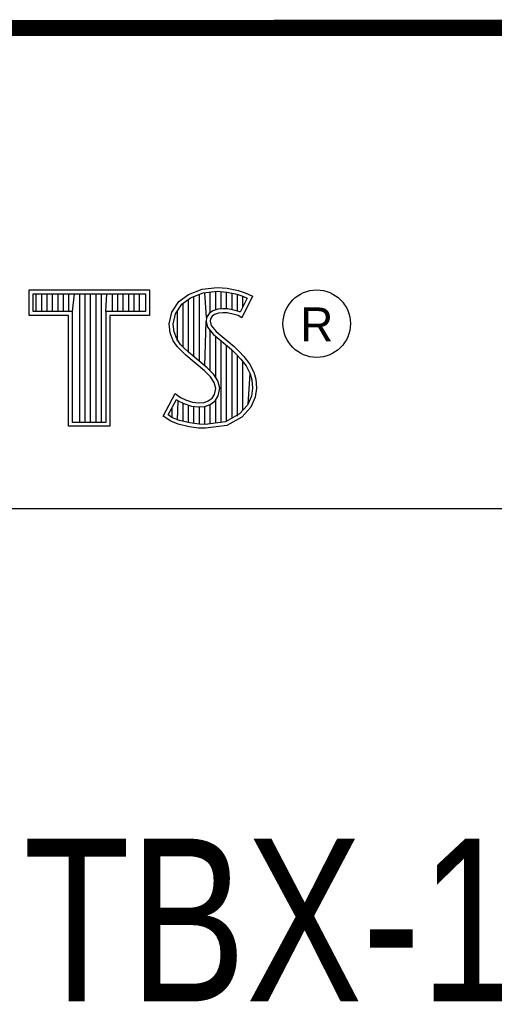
# Model space of a CAD drawing. Header units: inches. Extents: x 0 to 22, y 0 to 17.
# Tile 8 of 11: x 18.452 to 19.035, y 1.761 to 2.97. Entities that reach past the tile are written whole.
import ezdxf

# ---------------------------------------------------------------- set-up
doc = ezdxf.new("R2010")
doc.units = ezdxf.units.IN
doc.header["$LTSCALE"] = 1.21
doc.header["$MEASUREMENT"] = 0
doc.layers.get('0').update_dxf_attribs({"linetype": 'CONTINUOUS'})
doc.styles.get("Standard").update_dxf_attribs({"font": 'txt', "width": 0.8})

msp = doc.modelspace()

# ---------------------------------------------------------------- linework, layer by layer
at = {"color": 2, "linetype": 'CONTINUOUS'}
for p, q in [((16.3737, 2.9596), (21.5037, 2.9596)), ((16.375, 2.96), (21.5, 2.96)), ((18.4641, 2.6383), (18.6117, 2.6383)), ((18.4641, 2.607), (18.4641, 2.6383)), ((18.6117, 2.6383), (18.6117, 2.607)), ((18.6599, 2.6327), (18.6766, 2.6393)), ((18.6766, 2.6393), (18.695, 2.6413)), ((18.6777, 2.6346), (18.6951, 2.6365)), ((18.6865, 2.6103), (18.6865, 2.6355)), ((18.6932, 2.6137), (18.6932, 2.6362)), ((18.695, 2.6413), (18.7074, 2.6405)), ((18.6951, 2.6365), (18.7067, 2.6356)), ((18.6998, 2.6149), (18.6998, 2.6361)), ((18.7065, 2.6148), (18.7065, 2.6357)), ((18.7067, 2.6356), (18.7196, 2.6329)), ((18.7074, 2.6405), (18.7209, 2.6376)), ((18.7209, 2.6376), (18.7293, 2.6347)), ((18.469, 2.6334), (18.6068, 2.6334)), ((18.469, 2.6119), (18.469, 2.6334)), ((18.4729, 2.6119), (18.4729, 2.6334)), ((18.4795, 2.6119), (18.4795, 2.6334)), ((18.4862, 2.6119), (18.4862, 2.6334)), ((18.4929, 2.6119), (18.4929, 2.6334)), ((18.4996, 2.6119), (18.4996, 2.6334)), ((18.5062, 2.6119), (18.5062, 2.6334)), ((18.5129, 2.6119), (18.5129, 2.6334)), ((18.5174, 2.6119), (18.5196, 2.6334)), ((18.5263, 2.4756), (18.5263, 2.6334)), ((18.5329, 2.4756), (18.5329, 2.6334)), ((18.5396, 2.4756), (18.5396, 2.6334)), ((18.5463, 2.4756), (18.5463, 2.6334)), ((18.553, 2.4756), (18.553, 2.6334)), ((18.5584, 2.6119), (18.5596, 2.6334)), ((18.5663, 2.6119), (18.5663, 2.6334)), ((18.573, 2.6119), (18.573, 2.6334)), ((18.5797, 2.6119), (18.5797, 2.6334)), ((18.5863, 2.6119), (18.5863, 2.6334)), ((18.593, 2.6119), (18.593, 2.6334)), ((18.5997, 2.6119), (18.5997, 2.6334)), ((18.6068, 2.6334), (18.6068, 2.6119)), ((18.6391, 2.6108), (18.648, 2.624)), ((18.648, 2.624), (18.6599, 2.6327)), ((18.6516, 2.6206), (18.6622, 2.6284)), ((18.6598, 2.5616), (18.6598, 2.6266)), ((18.6622, 2.6284), (18.6777, 2.6346)), ((18.6664, 2.556), (18.6664, 2.6301)), ((18.6731, 2.5504), (18.6731, 2.6327)), ((18.6819, 2.6044), (18.6798, 2.6348)), ((18.7132, 2.6137), (18.7132, 2.6343)), ((18.7196, 2.6329), (18.7275, 2.6302)), ((18.7199, 2.6121), (18.7199, 2.6328)), ((18.7319, 2.6281), (18.7233, 2.6108)), ((18.7385, 2.6304), (18.7252, 2.6039)), ((18.7265, 2.6173), (18.7265, 2.6305)), ((18.7275, 2.6302), (18.7319, 2.6281)), ((18.7293, 2.6347), (18.7385, 2.6304)), ((18.5174, 2.6119), (18.469, 2.6119)), ((18.5174, 2.4756), (18.5174, 2.6119)), ((18.6068, 2.6119), (18.5584, 2.6119)), ((18.5584, 2.6119), (18.5584, 2.4756)), ((18.6437, 2.6089), (18.6516, 2.6206)), ((18.6464, 2.5754), (18.6464, 2.613)), ((18.6531, 2.5683), (18.6531, 2.6217)), ((18.6897, 2.6126), (18.6851, 2.6093)), ((18.6958, 2.6144), (18.6897, 2.6126)), ((18.7018, 2.6151), (18.6958, 2.6144)), ((18.708, 2.6148), (18.7018, 2.6151)), ((18.7172, 2.6129), (18.708, 2.6148)), ((18.7227, 2.6112), (18.7172, 2.6129)), ((18.5125, 2.607), (18.4641, 2.607)), ((18.5125, 2.4708), (18.5125, 2.607)), ((18.6117, 2.607), (18.5633, 2.607)), ((18.5633, 2.607), (18.5633, 2.4708)), ((18.6362, 2.5964), (18.6391, 2.6108)), ((18.6411, 2.5962), (18.6437, 2.6089)), ((18.6798, 2.5449), (18.6815, 2.5996)), ((18.6819, 2.6044), (18.6815, 2.5996)), ((18.6815, 2.5996), (18.683, 2.5925)), ((18.6851, 2.6093), (18.6819, 2.6044)), ((18.6866, 2.6027), (18.6864, 2.5999)), ((18.6864, 2.5999), (18.6875, 2.5947)), ((18.6887, 2.6059), (18.6866, 2.6027)), ((18.6918, 2.6082), (18.6887, 2.6059)), ((18.6967, 2.6097), (18.6918, 2.6082)), ((18.7019, 2.6102), (18.6967, 2.6097)), ((18.7074, 2.6099), (18.7019, 2.6102)), ((18.716, 2.6082), (18.7074, 2.6099)), ((18.7206, 2.6068), (18.716, 2.6082)), ((18.7252, 2.6039), (18.7206, 2.6068)), ((18.7233, 2.6108), (18.7227, 2.6112)), ((18.6374, 2.5855), (18.6362, 2.5964)), ((18.6421, 2.5866), (18.6411, 2.5962)), ((18.683, 2.5925), (18.6901, 2.5838)), ((18.6865, 2.5387), (18.6865, 2.5882)), ((18.6875, 2.5947), (18.6936, 2.5872)), ((18.6936, 2.5872), (18.7157, 2.5688)), ((18.6411, 2.5757), (18.6374, 2.5855)), ((18.6463, 2.5682), (18.6411, 2.5757)), ((18.6455, 2.578), (18.6421, 2.5866)), ((18.6501, 2.5713), (18.6455, 2.578)), ((18.6901, 2.5838), (18.7125, 2.5652)), ((18.6932, 2.5305), (18.6932, 2.5812)), ((18.6998, 2.4757), (18.6998, 2.5757)), ((18.6506, 2.5639), (18.6463, 2.5682)), ((18.6541, 2.5673), (18.6501, 2.5713)), ((18.6564, 2.5581), (18.6506, 2.5639)), ((18.6597, 2.5617), (18.6541, 2.5673)), ((18.7065, 2.4766), (18.7065, 2.5701)), ((18.7125, 2.5652), (18.7183, 2.5593)), ((18.7132, 2.4809), (18.7132, 2.5645)), ((18.7157, 2.5688), (18.7218, 2.5627)), ((18.6794, 2.5388), (18.6564, 2.5581)), ((18.6827, 2.5424), (18.6597, 2.5617)), ((18.7183, 2.5593), (18.7242, 2.5532)), ((18.7199, 2.4834), (18.7199, 2.5577)), ((18.7218, 2.5627), (18.7278, 2.5564)), ((18.7242, 2.5532), (18.7306, 2.5449)), ((18.7278, 2.5564), (18.7348, 2.5475)), ((18.6869, 2.5313), (18.6794, 2.5388)), ((18.6908, 2.5344), (18.6827, 2.5424)), ((18.7265, 2.4907), (18.7265, 2.5501)), ((18.7306, 2.5449), (18.7354, 2.5353)), ((18.7348, 2.5475), (18.7399, 2.5371)), ((18.6913, 2.5244), (18.6869, 2.5313)), ((18.6957, 2.5264), (18.6908, 2.5344)), ((18.7332, 2.4981), (18.7354, 2.5353)), ((18.7354, 2.5353), (18.7377, 2.5278)), ((18.7377, 2.5278), (18.7385, 2.5177)), ((18.7399, 2.5371), (18.7425, 2.5287)), ((18.7425, 2.5287), (18.7434, 2.5175)), ((18.6933, 2.5172), (18.6913, 2.5244)), ((18.6918, 2.51), (18.6933, 2.5172)), ((18.6983, 2.5174), (18.6957, 2.5264)), ((18.6964, 2.5082), (18.6983, 2.5174)), ((18.7385, 2.5177), (18.737, 2.5079)), ((18.7434, 2.5175), (18.7417, 2.5066)), ((18.6285, 2.4832), (18.6434, 2.5109)), ((18.6348, 2.4848), (18.6451, 2.5037)), ((18.6434, 2.5109), (18.6498, 2.5063)), ((18.6451, 2.5037), (18.6472, 2.5021)), ((18.6498, 2.5063), (18.6561, 2.5031)), ((18.6561, 2.5031), (18.6645, 2.5002)), ((18.6841, 2.502), (18.689, 2.5054)), ((18.689, 2.5054), (18.6918, 2.51)), ((18.6926, 2.502), (18.6964, 2.5082)), ((18.737, 2.5079), (18.7321, 2.4969)), ((18.7417, 2.5066), (18.7362, 2.4942)), ((18.6397, 2.4814), (18.6397, 2.4939)), ((18.6464, 2.4783), (18.6472, 2.5021)), ((18.6472, 2.5021), (18.6542, 2.4986)), ((18.6531, 2.4769), (18.6531, 2.499)), ((18.6542, 2.4986), (18.6634, 2.4955)), ((18.6598, 2.4753), (18.6598, 2.4967)), ((18.6634, 2.4955), (18.6719, 2.4945)), ((18.6645, 2.5002), (18.672, 2.4994)), ((18.6664, 2.4743), (18.6664, 2.4951)), ((18.6719, 2.4945), (18.68, 2.4952)), ((18.672, 2.4994), (18.6789, 2.4999)), ((18.6731, 2.4733), (18.6731, 2.4943)), ((18.6789, 2.4999), (18.6841, 2.502)), ((18.6798, 2.4731), (18.6798, 2.4951)), ((18.68, 2.4952), (18.6864, 2.4976)), ((18.6864, 2.4976), (18.6926, 2.502)), ((18.6865, 2.4739), (18.6865, 2.4977)), ((18.6932, 2.4748), (18.6932, 2.5024)), ((18.7321, 2.4969), (18.7222, 2.4859)), ((18.7362, 2.4942), (18.7252, 2.4821)), ((18.638, 2.4769), (18.6285, 2.4832)), ((18.6402, 2.4812), (18.6348, 2.4848)), ((18.6486, 2.4778), (18.6402, 2.4812)), ((18.7222, 2.4859), (18.7053, 2.4764)), ((18.7252, 2.4821), (18.7068, 2.4717)), ((18.5633, 2.4708), (18.5125, 2.4708)), ((18.5584, 2.4756), (18.5174, 2.4756)), ((18.6472, 2.4732), (18.638, 2.4769)), ((18.6607, 2.4703), (18.6472, 2.4732)), ((18.6616, 2.4751), (18.6486, 2.4778)), ((18.6722, 2.4686), (18.6607, 2.4703)), ((18.6727, 2.4734), (18.6616, 2.4751)), ((18.6806, 2.4683), (18.6722, 2.4686)), ((18.6804, 2.4731), (18.6727, 2.4734)), ((18.7053, 2.4764), (18.6804, 2.4731)), ((18.7068, 2.4717), (18.6806, 2.4683)), ((16.7288, 2.37), (21.5, 2.37))]:
    msp.add_line(p, q, dxfattribs=at)
at = {"color": 7, "linetype": 'CONTINUOUS', "const_width": 0.02}
msp.add_lwpolyline([(13.6, 2.9595), (21.5, 2.96)], dxfattribs=at)
at = {"color": 2, "linetype": 'CONTINUOUS'}
msp.add_circle((18.8172, 2.5968), 0.0414, dxfattribs=at)

# ---------------------------------------------------------------- texts
msp.add_text('R', height=0.0418, dxfattribs=at).set_placement((18.7972, 2.5749))
at = {"color": 7, "linetype": 'CONTINUOUS', "insert": (18.9387, 1.9646), "char_height": 0.2, "width": 1.28, "attachment_point": 2}
msp.add_mtext('TBX-1303\\P ', dxfattribs=at)

doc.saveas('drawing.dxf')
